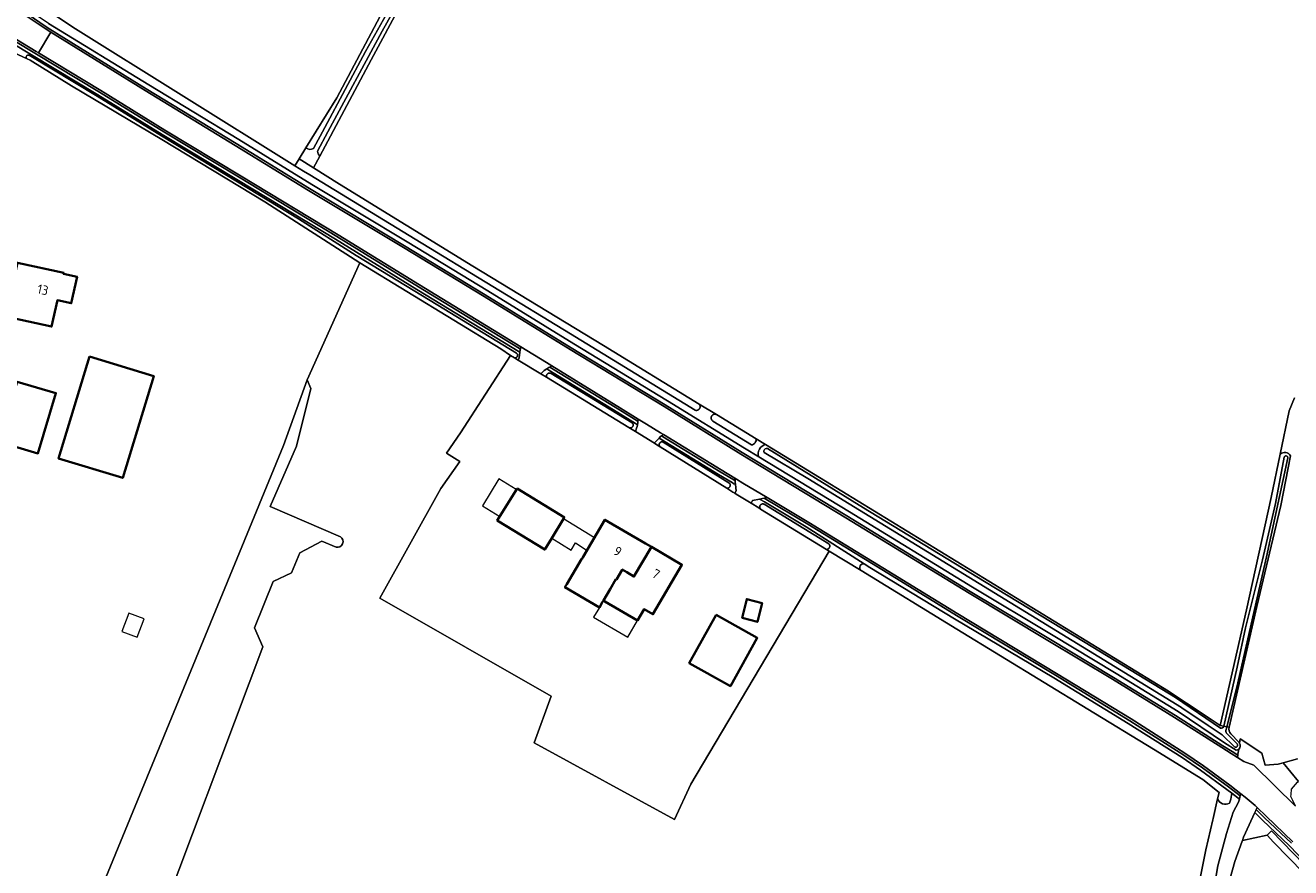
# Model space of a CAD drawing. Extents: x 199200 to 204075, y 460125 to 464703.
# Tile 147 of 174: x 202283 to 202524, y 463376 to 463537. Entities that reach past the tile are written whole.
import ezdxf
from ezdxf.enums import TextEntityAlignment as Align

# ---------------------------------------------------------------- set-up
doc = ezdxf.new("R2010")
doc.units = 0
for name, color, linetype, lineweight in [('B-WE-GR-GRAS-GV', 60, 'Continuous', 13), ('B-WE-OG-BEBOUWING-GV', 7, 'Continuous', 35), ('B-WE-OG-BEBOUWING-T18', 10, 'Continuous', 18), ('B-WE-OG-BEBOUWING_LUIFEL-GV', 7, 'Continuous', 18), ('B-WE-OG-BEBOUWING_OVERBOUWING-GV', 7, 'Continuous', 18), ('B-WE-OG-TERREIN_CULTUURSCHEIDING-GV', 7, 'Continuous', 18), ('B-WE-OG-TERREIN_ERF-GV', 7, 'Continuous', 18), ('B-WE-OG-WATER_GREPPEL-GV', 160, 'Continuous', 18), ('B-WE-OG-WATER_SLOOT-GV', 120, 'Continuous', 18), ('B-WE-OG-WEG-GV', 7, 'Continuous', 18), ('B-WE-VH-VERHARDING_ASFALT-GV', 252, 'Continuous', 18), ('B-WE-VH-VERHARDING_BEDRIJFSVLOERPLAAT-GV', 252, 'Continuous', 18), ('B-WE-VH-VERHARDING_BETONSTRAATSTEEN-GV', 252, 'Continuous', 18), ('B-WE-VH-VERHARDING_GRASBETONSTEEN-GV', 70, 'Continuous', 18)]:
    doc.layers.add(name, color=color, linetype=linetype, lineweight=lineweight)
doc.styles.add('NLCS-ISO-M1000-T18', font='NLCS-ISO.ttf', dxfattribs={"height": 1.8})

msp = doc.modelspace()

# ---------------------------------------------------------------- linework, layer by layer
at = {"layer": 'B-WE-GR-GRAS-GV', "flags": 128}
for points in [[(202361.121, 463552.955), (202349.005, 463530.292), (202339.214, 463511.958), (202338.01, 463509.703), (202342.955, 463506.565), (202368.369, 463490.96), (202393.286, 463475.801), (202411.504, 463464.665), (202414.802, 463462.649), (202422.362, 463458.028), (202424.182, 463456.916), (202435.592, 463449.942), (202500.985, 463409.907), (202504.438, 463407.616), (202509.106, 463404.519), (202510.873, 463403.346), (202515.899, 463425.387), (202520.545, 463446.858), (202522.279, 463455.088), (202524.023, 463463.369), (202525.008, 463465.827)], [(202507.09, 463374.542), (202508.14, 463379.661), (202509.433, 463385.376), (202509.484, 463385.6), (202510.354, 463389.388), (202510.627, 463390.579), (202507.546, 463393.064), (202498.132, 463398.838), (202485.588, 463406.487), (202460.662, 463421.758), (202442.384, 463432.925), (202436.325, 463436.627), (202409.938, 463392.186), (202406.794, 463385.442), (202380.041, 463400.035), (202383.296, 463408.977), (202350.633, 463427.624), (202362.254, 463448.538), (202365.91, 463453.671), (202363.36, 463455.289), (202365.998, 463459.19), (202375.562, 463473.946), (202373.67, 463475.197), (202346.8, 463491.562), (202336.744, 463469.289), (202337.449, 463467.643), (202334.71, 463456.656), (202329.728, 463445.098), (202343.105, 463439.331)], [(202343.105, 463439.331), (202329.728, 463445.098), (202334.71, 463456.656), (202337.449, 463467.643), (202336.744, 463469.289), (202332.254, 463456.724), (202295.571, 463367.591), (202296.198, 463367.214), (202296.41, 463366.453), (202303.352, 463363.145), (202306.878, 463361.413)], [(202342.279, 463437.365), (202339.541, 463438.49), (202335.403, 463436.267), (202333.765, 463432.461), (202330.29, 463430.821), (202326.744, 463421.99), (202328.299, 463418.343), (202306.878, 463361.413)], [(202306.878, 463361.413), (202328.299, 463418.343), (202326.744, 463421.99), (202330.29, 463430.821), (202333.765, 463432.461), (202335.403, 463436.267), (202339.541, 463438.49), (202342.279, 463437.365)], [(202529.643, 463372.274), (202520.999, 463381.122), (202519.828, 463382.472), (202515.101, 463381.433), (202515.054, 463381.304), (202513.657, 463377.422), (202512.769, 463374.216), (202511.413, 463366.788), (202509.263, 463355.047), (202506.378, 463338.075), (202502.329, 463314.496), (202498.437, 463290.856), (202497.398, 463284.471), (202499.024, 463283.69), (202499.635, 463286.029), (202500.754, 463287.078), (202502.353, 463287.273), (202504.127, 463287.078), (202527.992, 463281.258)]]:
    msp.add_lwpolyline(points, dxfattribs=at)
at = {"layer": 'B-WE-GR-GRAS-GV'}
for points in [[(202343.105, 463439.331, -0.8575134), (202342.279, 463437.365)], [(202342.279, 463437.365, 0.8575134), (202343.105, 463439.331)]]:
    msp.add_lwpolyline(points, format="xyb", dxfattribs=at)
at = {"layer": 'B-WE-OG-BEBOUWING-GV', "flags": 128}
for points in [[(202279.279, 463481.359), (202288.054, 463479.437), (202289.154, 463484.461), (202291.8, 463483.881), (202292.91, 463488.95), (202290.311, 463489.519), (202290.346, 463489.681), (202281.524, 463491.613)], [(202295.239, 463473.709), (202289.367, 463454.269), (202301.606, 463450.566), (202307.519, 463470)], [(202277.888, 463457.456), (202285.419, 463455.247), (202288.877, 463466.744), (202281.469, 463468.872)], [(202376.78, 463448.58), (202373.02, 463442.47), (202382.06, 463436.91), (202383.399, 463439.083), (202385.673, 463442.772), (202385.82, 463443.01)], [(202402.422, 463437.398), (202401.31, 463438.049), (202393.556, 463442.589), (202389.399, 463435.49), (202389.14, 463435.048), (202389.054, 463435.099), (202386.257, 463430.322), (202385.907, 463429.724), (202392.488, 463425.871), (202393.108, 463426.93), (202393.258, 463427.186), (202394.521, 463429.343), (202395.634, 463431.246), (202395.73, 463431.19), (202396.808, 463433.017), (202396.846, 463433.081), (202397.705, 463432.569), (202399.062, 463431.761)], [(202402.422, 463437.398), (202399.062, 463431.761), (202397.705, 463432.569), (202396.846, 463433.081), (202396.808, 463433.017), (202395.73, 463431.19), (202395.634, 463431.246), (202394.521, 463429.343), (202393.258, 463427.186), (202393.526, 463427.029), (202399.752, 463423.383), (202401.015, 463425.54), (202402.684, 463424.563), (202408.213, 463434.008)], [(202419.68, 463423.87), (202422.61, 463423.12), (202423.52, 463426.71), (202420.59, 463427.45)], [(202414.74, 463424.44), (202409.62, 463415.27), (202417.46, 463410.88), (202422.59, 463420.05)]]:
    msp.add_lwpolyline(points, close=True, dxfattribs=at)
at = {"layer": 'B-WE-OG-BEBOUWING_LUIFEL-GV', "flags": 128}
for points in [[(202370.181, 463445.273), (202373.49, 463443.234), (202376.634, 463448.344), (202373.33, 463450.381)], [(202399.752, 463423.383), (202393.526, 463427.029), (202393.258, 463427.186), (202393.108, 463426.93), (202392.488, 463425.871), (202391.388, 463423.993), (202397.882, 463420.19)]]:
    msp.add_lwpolyline(points, close=True, dxfattribs=at)
at = {"layer": 'B-WE-OG-BEBOUWING_OVERBOUWING-GV', "flags": 128}
for points in [[(202387.079, 463436.815), (202387.926, 463438.189), (202390.133, 463436.744), (202391.544, 463439.153), (202385.673, 463442.772), (202383.399, 463439.083)], [(202301.424, 463421.309), (202304.365, 463420.176), (202305.714, 463423.677), (202302.774, 463424.81)]]:
    msp.add_lwpolyline(points, close=True, dxfattribs=at)
at = {"layer": 'B-WE-OG-TERREIN_CULTUURSCHEIDING-GV', "flags": 128}
for points in [[(202411.087, 463463.459), (202411.033, 463463.452), (202410.98, 463463.449), (202410.926, 463463.451), (202410.872, 463463.456), (202410.819, 463463.465), (202410.767, 463463.479), (202410.72, 463463.494), (202386.998, 463478.069), (202357.38, 463496.111), (202337.301, 463508.375), (202336.073, 463509.048), (202334.429, 463510.077), (202292.121, 463536.554), (202286.517, 463540.295)], [(202287.439, 463537.215), (202306.557, 463525.546), (202323.729, 463515.09), (202337.683, 463506.509), (202355.813, 463495.595), (202371.197, 463486.246), (202387.594, 463476.154), (202405.498, 463465.275), (202420.161, 463456.217), (202422.878, 463454.57)], [(202376.89, 463474.05), (202376.897, 463474.007), (202376.899, 463473.963), (202376.898, 463473.92), (202376.893, 463473.876), (202376.884, 463473.834), (202376.871, 463473.792), (202376.854, 463473.752), (202376.833, 463473.714), (202376.81, 463473.677), (202376.782, 463473.643), (202376.752, 463473.612), (202376.719, 463473.583), (202376.684, 463473.558), (202376.647, 463473.536), (202376.607, 463473.517), (202376.566, 463473.502), (202376.524, 463473.491), (202376.481, 463473.484), (202376.438, 463473.481), (202376.394, 463473.482), (202376.351, 463473.486), (202376.308, 463473.495), (202376.294, 463473.499), (202377.026, 463473.052), (202377.16, 463473.459), (202377.246, 463474.01), (202377.326, 463474.525), (202357.677, 463486.528), (202342.146, 463496.078), (202323.656, 463507.261), (202309.125, 463516.048), (202296.884, 463523.616), (202280.219, 463533.651)], [(202279.831, 463532.159), (202283.367, 463530.492)], [(202283.765, 463531.165), (202296.728, 463523.36), (202308.969, 463515.792), (202323.5, 463507.005), (202335.107, 463499.985), (202346.13, 463492.991), (202360.23, 463484.396), (202376.671, 463474.361), (202376.707, 463474.337), (202376.741, 463474.31), (202376.772, 463474.279), (202376.8, 463474.246), (202376.825, 463474.21), (202376.847, 463474.173), (202376.865, 463474.133), (202376.879, 463474.092), (202376.89, 463474.05)], [(202421.516, 463456.861), (202414.102, 463461.416), (202414.08, 463461.433), (202414.038, 463461.466), (202413.999, 463461.503), (202413.964, 463461.542), (202413.931, 463461.584), (202413.901, 463461.629), (202413.875, 463461.675), (202413.852, 463461.724), (202413.833, 463461.773), (202413.818, 463461.825), (202413.807, 463461.877), (202413.799, 463461.929), (202413.796, 463461.983), (202413.797, 463462.036), (202413.801, 463462.089), (202413.81, 463462.142), (202413.822, 463462.194), (202413.839, 463462.245), (202413.859, 463462.294), (202413.882, 463462.342), (202413.91, 463462.388), (202413.94, 463462.431), (202413.974, 463462.473), (202414.011, 463462.511), (202414.05, 463462.547), (202414.092, 463462.58), (202414.137, 463462.609), (202414.184, 463462.635), (202414.232, 463462.658), (202414.282, 463462.677), (202414.333, 463462.692), (202414.385, 463462.703), (202414.438, 463462.71), (202414.491, 463462.713), (202414.545, 463462.712), (202414.598, 463462.708), (202414.65, 463462.699), (202414.702, 463462.686), (202414.753, 463462.67), (202414.802, 463462.649), (202411.504, 463464.665), (202411.539, 463464.624), (202411.571, 463464.581), (202411.6, 463464.535), (202411.625, 463464.487), (202411.646, 463464.438), (202411.664, 463464.387), (202411.678, 463464.335), (202411.688, 463464.282), (202411.694, 463464.229), (202411.696, 463464.175), (202411.694, 463464.121), (202411.688, 463464.068), (202411.678, 463464.015), (202411.664, 463463.963), (202411.647, 463463.912), (202411.626, 463463.862), (202411.601, 463463.815), (202411.572, 463463.769), (202411.54, 463463.726), (202411.506, 463463.684), (202411.468, 463463.646), (202411.427, 463463.611), (202411.384, 463463.578), (202411.339, 463463.549), (202411.291, 463463.524), (202411.242, 463463.502), (202411.192, 463463.484), (202411.14, 463463.469), (202411.087, 463463.459)], [(202424.182, 463456.916), (202422.362, 463458.028)], [(202443.002, 463434.182), (202431.917, 463441.216), (202423.946, 463445.99), (202423.033, 463446.537), (202421.699, 463446.246), (202421.415, 463445.737), (202422.877, 463444.844), (202423.213, 463444.639), (202423.2, 463444.654), (202423.17, 463444.692), (202423.143, 463444.732), (202423.12, 463444.774), (202423.1, 463444.819), (202423.084, 463444.864)], [(202423.084, 463444.864), (202423.072, 463444.911), (202423.064, 463444.958), (202423.06, 463445.006), (202423.06, 463445.055), (202423.063, 463445.103), (202423.071, 463445.15), (202423.083, 463445.197), (202423.098, 463445.243), (202423.118, 463445.287), (202423.141, 463445.33), (202423.167, 463445.37), (202423.196, 463445.408), (202423.229, 463445.444), (202423.264, 463445.477), (202423.302, 463445.506), (202423.343, 463445.533), (202423.385, 463445.556), (202423.429, 463445.575), (202423.475, 463445.591), (202423.522, 463445.603), (202423.569, 463445.611), (202423.617, 463445.615), (202423.666, 463445.615), (202423.714, 463445.611), (202423.761, 463445.603), (202423.808, 463445.591), (202423.854, 463445.576), (202423.898, 463445.556), (202436.223, 463438.027), (202436.254, 463437.993), (202436.286, 463437.953), (202436.314, 463437.912), (202436.339, 463437.868), (202436.361, 463437.822), (202436.379, 463437.775), (202436.393, 463437.726), (202436.403, 463437.677), (202436.409, 463437.627), (202436.411, 463437.576), (202436.409, 463437.526), (202436.403, 463437.475), (202436.393, 463437.426), (202436.38, 463437.377), (202436.362, 463437.33), (202436.341, 463437.284), (202436.316, 463437.24), (202436.288, 463437.198), (202436.257, 463437.158), (202436.223, 463437.121), (202436.185, 463437.087), (202436.146, 463437.056), (202436.103, 463437.028), (202436.059, 463437.004), (202436.013, 463436.983), (202435.966, 463436.966), (202435.917, 463436.952), (202435.867, 463436.943), (202435.817, 463436.937), (202436.325, 463436.627), (202442.384, 463432.925)], [(202527.267, 463377.115), (202524.011, 463380.473), (202518.905, 463385.323), (202517.447, 463386.742), (202517.093, 463385.96), (202515.322, 463382.048), (202515.101, 463381.433), (202519.828, 463382.472), (202520.647, 463383.256), (202537.269, 463366.124)]]:
    msp.add_lwpolyline(points, dxfattribs=at)
at = {"layer": 'B-WE-OG-TERREIN_CULTUURSCHEIDING-GV'}
for points in [[(202283.367, 463530.492, -0.9570071), (202283.765, 463531.165)], [(202422.362, 463458.028, -0.4154152), (202421.516, 463456.861)], [(202422.878, 463454.57, -0.4536441), (202424.182, 463456.916)], [(202442.384, 463432.925, -0.7506436), (202443.002, 463434.182)]]:
    msp.add_lwpolyline(points, format="xyb", dxfattribs=at)
at = {"layer": 'B-WE-OG-TERREIN_CULTUURSCHEIDING-GV', "flags": 128}
for points in [[(202398.81, 463460.996), (202398.837, 463460.958), (202398.86, 463460.917), (202398.881, 463460.875), (202398.897, 463460.831), (202398.91, 463460.786), (202398.918, 463460.74), (202398.923, 463460.694), (202398.924, 463460.647), (202398.921, 463460.6), (202398.914, 463460.554), (202398.902, 463460.508), (202398.888, 463460.464), (202398.869, 463460.421), (202398.847, 463460.38), (202398.821, 463460.341), (202398.792, 463460.304), (202398.76, 463460.27), (202398.725, 463460.239), (202398.688, 463460.21), (202398.648, 463460.185), (202398.607, 463460.164), (202398.563, 463460.146), (202398.519, 463460.132), (202398.473, 463460.122), (202398.427, 463460.115), (202398.38, 463460.113), (202398.333, 463460.115), (202398.287, 463460.12), (202398.241, 463460.13), (202398.196, 463460.143), (202398.153, 463460.161), (202398.117, 463460.178), (202399.369, 463459.414), (202399.59, 463460.089), (202399.68, 463460.364), (202399.735, 463460.715), (202399.378, 463460.934), (202395.976, 463463.02), (202382.877, 463471.099), (202382.437, 463471.371), (202381.966, 463471.088), (202381.342, 463470.417), (202382.402, 463469.77), (202382.39, 463469.819), (202382.382, 463469.868), (202382.378, 463469.918), (202382.378, 463469.968), (202382.382, 463470.018), (202382.389, 463470.067), (202382.401, 463470.116), (202382.417, 463470.163), (202382.436, 463470.209), (202382.459, 463470.253), (202382.486, 463470.296), (202382.516, 463470.336), (202382.549, 463470.373), (202382.584, 463470.408), (202382.623, 463470.44), (202382.664, 463470.469), (202382.707, 463470.494), (202382.752, 463470.516), (202382.798, 463470.534), (202382.846, 463470.549), (202382.895, 463470.559), (202382.945, 463470.566), (202382.995, 463470.568), (202383.045, 463470.567), (202383.094, 463470.561), (202383.143, 463470.552), (202383.192, 463470.539), (202383.239, 463470.522), (202383.284, 463470.501), (202383.305, 463470.489), (202398.746, 463461.065), (202398.78, 463461.032)], [(202404.55, 463457.426), (202404.594, 463457.412), (202404.637, 463457.395), (202417.337, 463449.501), (202417.362, 463449.459), (202417.383, 463449.415), (202417.401, 463449.37), (202417.414, 463449.323), (202417.424, 463449.276), (202417.43, 463449.227), (202417.432, 463449.179), (202417.43, 463449.13), (202417.424, 463449.082), (202417.414, 463449.034), (202417.4, 463448.988), (202417.383, 463448.942), (202417.361, 463448.899), (202417.337, 463448.857), (202417.309, 463448.817), (202417.277, 463448.78), (202417.243, 463448.746), (202417.206, 463448.714), (202417.166, 463448.686), (202417.125, 463448.661), (202417.081, 463448.639), (202417.036, 463448.621), (202416.99, 463448.607), (202416.942, 463448.597), (202416.894, 463448.591), (202416.845, 463448.588), (202416.799, 463448.59), (202417.959, 463447.869), (202418.32, 463447.644), (202418.554, 463448.095), (202418.426, 463449.295), (202418.136, 463449.469), (202417.78, 463449.682), (202415.202, 463451.227), (202404.197, 463457.977), (202403.866, 463458.18), (202403.073, 463457.327), (202402.979, 463457.181), (202403.444, 463456.892), (202404.094, 463456.488), (202404.075, 463456.504), (202404.041, 463456.535), (202404.01, 463456.569), (202403.982, 463456.606), (202403.957, 463456.645), (202403.936, 463456.686), (202403.918, 463456.728), (202403.905, 463456.772), (202403.895, 463456.818), (202403.889, 463456.863), (202403.887, 463456.909), (202403.888, 463456.955), (202403.894, 463457.001), (202403.904, 463457.046), (202403.918, 463457.09), (202403.936, 463457.133), (202403.957, 463457.174), (202403.981, 463457.213), (202404.009, 463457.25), (202404.04, 463457.284), (202404.074, 463457.315), (202404.11, 463457.344), (202404.149, 463457.369), (202404.19, 463457.39), (202404.232, 463457.408), (202404.276, 463457.423), (202404.321, 463457.433), (202404.367, 463457.44), (202404.413, 463457.442), (202404.459, 463457.441), (202404.505, 463457.435)]]:
    msp.add_lwpolyline(points, close=True, dxfattribs=at)
at = {"layer": 'B-WE-OG-TERREIN_ERF-GV', "flags": 128}
for points in [[(202286.517, 463540.295), (202292.121, 463536.554), (202334.429, 463510.077), (202335.247, 463511.405), (202336.543, 463513.509), (202342.442, 463523.084), (202358.305, 463553.047)], [(202295.571, 463367.591), (202332.254, 463456.724), (202336.744, 463469.289), (202346.8, 463491.562), (202328.668, 463503.212), (202309.075, 463515.113), (202291.814, 463525.351), (202283.969, 463530.208), (202283.367, 463530.492), (202279.831, 463532.159)], [(202525.008, 463465.827), (202524.023, 463463.369), (202522.279, 463455.088)], [(202524.255, 463454.784), (202522.421, 463445.333), (202517.817, 463426.053), (202512.546, 463403.033)], [(202512.891, 463401.751), (202514.424, 463400.157)], [(202514.55, 463399.994), (202514.677, 463400.832), (202518.807, 463398.11), (202519.433, 463395.789), (202521.89, 463395.996), (202522.838, 463396.26), (202525.576, 463397.021)]]:
    msp.add_lwpolyline(points, dxfattribs=at)
for points in [[(202279.279, 463481.359), (202281.524, 463491.613), (202290.346, 463489.681), (202290.311, 463489.519), (202292.91, 463488.95), (202291.8, 463483.881), (202289.154, 463484.461), (202288.054, 463479.437)], [(202301.606, 463450.566), (202289.367, 463454.269), (202295.239, 463473.709), (202307.519, 463470)], [(202418.32, 463447.644), (202417.959, 463447.869), (202416.799, 463448.59), (202404.094, 463456.488), (202403.444, 463456.892), (202402.979, 463457.181), (202399.369, 463459.414), (202398.117, 463460.178), (202382.402, 463469.77), (202381.342, 463470.417), (202377.026, 463473.052), (202376.294, 463473.499), (202375.562, 463473.946), (202365.998, 463459.19), (202363.36, 463455.289), (202365.91, 463453.671), (202362.254, 463448.538), (202350.633, 463427.624), (202383.296, 463408.977), (202380.041, 463400.035), (202406.794, 463385.442), (202409.938, 463392.186), (202436.325, 463436.627), (202435.817, 463436.937), (202423.213, 463444.639), (202422.877, 463444.844), (202421.415, 463445.737), (202418.556, 463447.498)], [(202288.877, 463466.744), (202285.419, 463455.247), (202277.888, 463457.456), (202281.469, 463468.872)], [(202376.78, 463448.58), (202385.82, 463443.01), (202385.673, 463442.772), (202383.399, 463439.083), (202382.06, 463436.91), (202373.02, 463442.47)], [(202402.422, 463437.398), (202408.213, 463434.008), (202402.684, 463424.563), (202401.015, 463425.54), (202399.752, 463423.383), (202393.526, 463427.029), (202393.258, 463427.186), (202393.108, 463426.93), (202392.488, 463425.871), (202385.907, 463429.724), (202386.257, 463430.322), (202389.054, 463435.099), (202389.14, 463435.048), (202389.399, 463435.49), (202393.556, 463442.589), (202401.31, 463438.049)], [(202419.68, 463423.87), (202420.59, 463427.45), (202423.52, 463426.71), (202422.61, 463423.12)], [(202414.74, 463424.44), (202422.59, 463420.05), (202417.46, 463410.88), (202409.62, 463415.27)]]:
    msp.add_lwpolyline(points, close=True, dxfattribs=at)
at = {"layer": 'B-WE-OG-TERREIN_ERF-GV'}
for points in [[(202522.279, 463455.088, -0.4920906), (202524.255, 463454.784)], [(202512.546, 463403.033, 0.2788489), (202512.891, 463401.751)], [(202514.424, 463400.157, -0.0557288), (202514.55, 463399.994)]]:
    msp.add_lwpolyline(points, format="xyb", dxfattribs=at)
at = {"layer": 'B-WE-OG-WATER_GREPPEL-GV', "flags": 128}
for points in [[(202359.322, 463552.855), (202357.02, 463548.2), (202347.899, 463531.881), (202340.138, 463517.401), (202337.966, 463513.399)], [(202338.723, 463512.875), (202340.732, 463516.582), (202351.096, 463535.777), (202360.541, 463552.737)], [(202373.67, 463475.197), (202375.562, 463473.946), (202376.294, 463473.499), (202376.308, 463473.495), (202376.351, 463473.486), (202376.394, 463473.482), (202376.438, 463473.481), (202376.481, 463473.484), (202376.524, 463473.491), (202376.566, 463473.502), (202376.607, 463473.517), (202376.647, 463473.536), (202376.684, 463473.558), (202376.719, 463473.583), (202376.752, 463473.612), (202376.782, 463473.643), (202376.81, 463473.677), (202376.833, 463473.714), (202376.854, 463473.752), (202376.871, 463473.792), (202376.884, 463473.834), (202376.893, 463473.876), (202376.898, 463473.92), (202376.899, 463473.963), (202376.897, 463474.007), (202376.89, 463474.05), (202376.879, 463474.092), (202376.865, 463474.133), (202376.847, 463474.173), (202376.825, 463474.21), (202376.8, 463474.246), (202376.772, 463474.279), (202376.741, 463474.31), (202376.707, 463474.337), (202376.671, 463474.361), (202360.23, 463484.396), (202346.13, 463492.991), (202335.107, 463499.985), (202323.5, 463507.005), (202308.969, 463515.792), (202296.728, 463523.36), (202283.765, 463531.165)], [(202283.367, 463530.492), (202283.969, 463530.208), (202291.814, 463525.351), (202309.075, 463515.113), (202328.668, 463503.212), (202346.8, 463491.562), (202373.67, 463475.197)], [(202336.543, 463513.509), (202335.247, 463511.405), (202338.01, 463509.703), (202339.214, 463511.958)], [(202422.362, 463458.028), (202414.802, 463462.649), (202414.753, 463462.67), (202414.702, 463462.686), (202414.65, 463462.699), (202414.598, 463462.708), (202414.545, 463462.712), (202414.491, 463462.713), (202414.438, 463462.71), (202414.385, 463462.703), (202414.333, 463462.692), (202414.282, 463462.677), (202414.232, 463462.658), (202414.184, 463462.635), (202414.137, 463462.609), (202414.092, 463462.58), (202414.05, 463462.547), (202414.011, 463462.511), (202413.974, 463462.473), (202413.94, 463462.431), (202413.91, 463462.388), (202413.882, 463462.342), (202413.859, 463462.294), (202413.839, 463462.245), (202413.822, 463462.194), (202413.81, 463462.142), (202413.801, 463462.089), (202413.797, 463462.036), (202413.796, 463461.983), (202413.799, 463461.929), (202413.807, 463461.877), (202413.818, 463461.825), (202413.833, 463461.773), (202413.852, 463461.724), (202413.875, 463461.675), (202413.901, 463461.629), (202413.931, 463461.584), (202413.964, 463461.542), (202413.999, 463461.503), (202414.038, 463461.466), (202414.08, 463461.433), (202414.102, 463461.416), (202421.516, 463456.861)], [(202510.923, 463402.87), (202502.339, 463408.671), (202485.127, 463419.167), (202465.899, 463430.844), (202442.827, 463444.876), (202424.565, 463456.178)], [(202423.903, 463455.405), (202432.222, 463450.454), (202503.47, 463406.778), (202503.516, 463406.753), (202503.563, 463406.732), (202508.554, 463403.354)], [(202523.061, 463454.541), (202521.389, 463445.709), (202518.916, 463434.961), (202515.69, 463421.969), (202514.069, 463414.488), (202511.572, 463403.215), (202512.134, 463403.11), (202514.003, 463410.654)], [(202514.003, 463410.654), (202519.672, 463435.543), (202523.731, 463454.406)], [(202442.384, 463432.925), (202460.662, 463421.758), (202485.588, 463406.487), (202498.132, 463398.838), (202507.546, 463393.064), (202510.627, 463390.579), (202510.354, 463389.388)], [(202513.062, 463390.426), (202512.094, 463391.175), (202507.102, 463394.824), (202503.571, 463397.224), (202493.336, 463403.751), (202479.137, 463412.431), (202460.203, 463423.674), (202444.054, 463433.515), (202443.002, 463434.182)], [(202508.554, 463403.354), (202511.207, 463401.567), (202513.558, 463399.269)], [(202512.006, 463402.593), (202512.134, 463403.11), (202511.572, 463403.215)], [(202514.114, 463399.84), (202512.063, 463401.864)], [(202512.651, 463388.538), (202512.867, 463389.276), (202513.062, 463390.426)]]:
    msp.add_lwpolyline(points, dxfattribs=at)
at = {"layer": 'B-WE-OG-WATER_GREPPEL-GV'}
for points in [[(202283.765, 463531.165, 0.9570071), (202283.367, 463530.492)], [(202337.966, 463513.399, -0.3413943), (202336.543, 463513.509)], [(202339.214, 463511.958, -0.1829589), (202338.723, 463512.875)], [(202421.516, 463456.861, 0.4154152), (202422.362, 463458.028)], [(202424.565, 463456.178, 0.6096139), (202423.903, 463455.405)], [(202523.731, 463454.406, 0.9340282), (202523.061, 463454.541)], [(202443.002, 463434.182, 0.7506436), (202442.384, 463432.925)], [(202511.572, 463403.215, -0.4009146), (202510.923, 463402.87)], [(202512.063, 463401.864, -0.2645254), (202512.006, 463402.593)], [(202513.558, 463399.269, 0.7871169), (202514.114, 463399.84)], [(202510.354, 463389.388, 0.4559343), (202512.651, 463388.538)]]:
    msp.add_lwpolyline(points, format="xyb", dxfattribs=at)
at = {"layer": 'B-WE-OG-WATER_GREPPEL-GV', "flags": 128}
for points in [[(202411.504, 463464.665), (202393.286, 463475.801), (202368.369, 463490.96), (202342.955, 463506.565), (202338.01, 463509.703), (202335.247, 463511.405), (202334.429, 463510.077), (202336.073, 463509.048), (202337.301, 463508.375), (202357.38, 463496.111), (202386.998, 463478.069), (202410.72, 463463.494), (202410.767, 463463.479), (202410.819, 463463.465), (202410.872, 463463.456), (202410.926, 463463.451), (202410.98, 463463.449), (202411.033, 463463.452), (202411.087, 463463.459), (202411.14, 463463.469), (202411.192, 463463.484), (202411.242, 463463.502), (202411.291, 463463.524), (202411.339, 463463.549), (202411.384, 463463.578), (202411.427, 463463.611), (202411.468, 463463.646), (202411.506, 463463.684), (202411.54, 463463.726), (202411.572, 463463.769), (202411.601, 463463.815), (202411.626, 463463.862), (202411.647, 463463.912), (202411.664, 463463.963), (202411.678, 463464.015), (202411.688, 463464.068), (202411.694, 463464.121), (202411.696, 463464.175), (202411.694, 463464.229), (202411.688, 463464.282), (202411.678, 463464.335), (202411.664, 463464.387), (202411.646, 463464.438), (202411.625, 463464.487), (202411.6, 463464.535), (202411.571, 463464.581), (202411.539, 463464.624)], [(202398.117, 463460.178), (202398.153, 463460.161), (202398.196, 463460.143), (202398.241, 463460.13), (202398.287, 463460.12), (202398.333, 463460.115), (202398.38, 463460.113), (202398.427, 463460.115), (202398.473, 463460.122), (202398.519, 463460.132), (202398.563, 463460.146), (202398.607, 463460.164), (202398.648, 463460.185), (202398.688, 463460.21), (202398.725, 463460.239), (202398.76, 463460.27), (202398.792, 463460.304), (202398.821, 463460.341), (202398.847, 463460.38), (202398.869, 463460.421), (202398.888, 463460.464), (202398.902, 463460.508), (202398.914, 463460.554), (202398.921, 463460.6), (202398.924, 463460.647), (202398.923, 463460.694), (202398.918, 463460.74), (202398.91, 463460.786), (202398.897, 463460.831), (202398.881, 463460.875), (202398.86, 463460.917), (202398.837, 463460.958), (202398.81, 463460.996), (202398.78, 463461.032), (202398.746, 463461.065), (202383.305, 463470.489), (202383.284, 463470.501), (202383.239, 463470.522), (202383.192, 463470.539), (202383.143, 463470.552), (202383.094, 463470.561), (202383.045, 463470.567), (202382.995, 463470.568), (202382.945, 463470.566), (202382.895, 463470.559), (202382.846, 463470.549), (202382.798, 463470.534), (202382.752, 463470.516), (202382.707, 463470.494), (202382.664, 463470.469), (202382.623, 463470.44), (202382.584, 463470.408), (202382.549, 463470.373), (202382.516, 463470.336), (202382.486, 463470.296), (202382.459, 463470.253), (202382.436, 463470.209), (202382.417, 463470.163), (202382.401, 463470.116), (202382.389, 463470.067), (202382.382, 463470.018), (202382.378, 463469.968), (202382.378, 463469.918), (202382.382, 463469.868), (202382.39, 463469.819), (202382.402, 463469.77)], [(202416.799, 463448.59), (202416.845, 463448.588), (202416.894, 463448.591), (202416.942, 463448.597), (202416.99, 463448.607), (202417.036, 463448.621), (202417.081, 463448.639), (202417.125, 463448.661), (202417.166, 463448.686), (202417.206, 463448.714), (202417.243, 463448.746), (202417.277, 463448.78), (202417.309, 463448.817), (202417.337, 463448.857), (202417.361, 463448.899), (202417.383, 463448.942), (202417.4, 463448.988), (202417.414, 463449.034), (202417.424, 463449.082), (202417.43, 463449.13), (202417.432, 463449.179), (202417.43, 463449.227), (202417.424, 463449.276), (202417.414, 463449.323), (202417.401, 463449.37), (202417.383, 463449.415), (202417.362, 463449.459), (202417.337, 463449.501), (202404.637, 463457.395), (202404.594, 463457.412), (202404.55, 463457.426), (202404.505, 463457.435), (202404.459, 463457.441), (202404.413, 463457.442), (202404.367, 463457.44), (202404.321, 463457.433), (202404.276, 463457.423), (202404.232, 463457.408), (202404.19, 463457.39), (202404.149, 463457.369), (202404.11, 463457.344), (202404.074, 463457.315), (202404.04, 463457.284), (202404.009, 463457.25), (202403.981, 463457.213), (202403.957, 463457.174), (202403.936, 463457.133), (202403.918, 463457.09), (202403.904, 463457.046), (202403.894, 463457.001), (202403.888, 463456.955), (202403.887, 463456.909), (202403.889, 463456.863), (202403.895, 463456.818), (202403.905, 463456.772), (202403.918, 463456.728), (202403.936, 463456.686), (202403.957, 463456.645), (202403.982, 463456.606), (202404.01, 463456.569), (202404.041, 463456.535), (202404.075, 463456.504), (202404.094, 463456.488)], [(202423.213, 463444.639), (202435.817, 463436.937), (202435.867, 463436.943), (202435.917, 463436.952), (202435.966, 463436.966), (202436.013, 463436.983), (202436.059, 463437.004), (202436.103, 463437.028), (202436.146, 463437.056), (202436.185, 463437.087), (202436.223, 463437.121), (202436.257, 463437.158), (202436.288, 463437.198), (202436.316, 463437.24), (202436.341, 463437.284), (202436.362, 463437.33), (202436.38, 463437.377), (202436.393, 463437.426), (202436.403, 463437.475), (202436.409, 463437.526), (202436.411, 463437.576), (202436.409, 463437.627), (202436.403, 463437.677), (202436.393, 463437.726), (202436.379, 463437.775), (202436.361, 463437.822), (202436.339, 463437.868), (202436.314, 463437.912), (202436.286, 463437.953), (202436.254, 463437.993), (202436.223, 463438.027), (202423.898, 463445.556), (202423.854, 463445.576), (202423.808, 463445.591), (202423.761, 463445.603), (202423.714, 463445.611), (202423.666, 463445.615), (202423.617, 463445.615), (202423.569, 463445.611), (202423.522, 463445.603), (202423.475, 463445.591), (202423.429, 463445.575), (202423.385, 463445.556), (202423.343, 463445.533), (202423.302, 463445.506), (202423.264, 463445.477), (202423.229, 463445.444), (202423.196, 463445.408), (202423.167, 463445.37), (202423.141, 463445.33), (202423.118, 463445.287), (202423.098, 463445.243), (202423.083, 463445.197), (202423.071, 463445.15), (202423.063, 463445.103), (202423.06, 463445.055), (202423.06, 463445.006), (202423.064, 463444.958), (202423.072, 463444.911), (202423.084, 463444.864), (202423.1, 463444.819), (202423.12, 463444.774), (202423.143, 463444.732), (202423.17, 463444.692), (202423.2, 463444.654)], [(202537.269, 463366.124), (202520.647, 463383.256), (202519.828, 463382.472), (202520.999, 463381.122), (202529.643, 463372.274), (202549.486, 463350.313), (202557.953, 463341.847), (202567.743, 463335.232), (202577.4, 463330.073), (202587.192, 463324.909), (202611.433, 463315.432), (202611.987, 463316.625), (202597.445, 463322.352), (202587.848, 463326.585), (202579.926, 463330.559), (202573.045, 463334.082), (202567.959, 463336.877), (202563.064, 463340.167), (202558.875, 463343.505), (202554.282, 463347.895), (202547.018, 463355.713)]]:
    msp.add_lwpolyline(points, close=True, dxfattribs=at)
at = {"layer": 'B-WE-OG-WATER_SLOOT-GV', "flags": 128}
for points in [[(202339.214, 463511.958), (202349.005, 463530.292), (202361.121, 463552.955), (202361.993, 463554.155), (202358.065, 463556.45), (202353.061, 463559.422), (202351.971, 463560.116), (202344.838, 463564.624), (202344.701, 463564.714)], [(202343.302, 463561.763), (202358.305, 463553.047), (202342.442, 463523.084), (202336.543, 463513.509)], [(202337.966, 463513.399), (202340.138, 463517.401), (202347.899, 463531.881), (202357.02, 463548.2), (202359.322, 463552.855)], [(202360.541, 463552.737), (202351.096, 463535.777), (202340.732, 463516.582), (202338.723, 463512.875)], [(202511.572, 463403.215), (202510.873, 463403.346), (202509.106, 463404.519), (202504.438, 463407.616), (202500.985, 463409.907), (202435.592, 463449.942), (202424.182, 463456.916)], [(202424.565, 463456.178), (202442.827, 463444.876), (202465.899, 463430.844), (202485.127, 463419.167)], [(202422.878, 463454.57), (202440.157, 463444.1), (202463.633, 463429.711), (202478.665, 463420.697), (202490.988, 463413.285), (202502.826, 463406.005), (202511.7, 463400.066), (202513.927, 463398.624)], [(202513.558, 463399.269), (202511.207, 463401.567), (202508.554, 463403.354), (202503.563, 463406.732), (202503.516, 463406.753), (202503.47, 463406.778), (202432.222, 463450.454), (202423.903, 463455.405)], [(202522.279, 463455.088), (202520.545, 463446.858), (202515.899, 463425.387), (202510.873, 463403.346), (202511.572, 463403.215), (202514.069, 463414.488), (202515.69, 463421.969), (202518.916, 463434.961), (202521.389, 463445.709), (202523.061, 463454.541)], [(202512.134, 463403.11), (202512.546, 463403.033), (202517.817, 463426.053), (202522.421, 463445.333), (202524.255, 463454.784)], [(202523.731, 463454.406), (202519.672, 463435.543), (202514.003, 463410.654), (202512.134, 463403.11)], [(202485.127, 463419.167), (202502.339, 463408.671), (202510.923, 463402.87)], [(202512.546, 463403.033), (202512.134, 463403.11), (202512.006, 463402.593)], [(202512.063, 463401.864), (202514.114, 463399.84)], [(202514.424, 463400.157), (202512.891, 463401.751)]]:
    msp.add_lwpolyline(points, dxfattribs=at)
at = {"layer": 'B-WE-OG-WATER_SLOOT-GV'}
for points in [[(202336.543, 463513.509, 0.3413943), (202337.966, 463513.399)], [(202338.723, 463512.875, 0.1829589), (202339.214, 463511.958)], [(202424.182, 463456.916, 0.4536441), (202422.878, 463454.57)], [(202423.903, 463455.405, -0.6096139), (202424.565, 463456.178)], [(202524.255, 463454.784, 0.4920906), (202522.279, 463455.088)], [(202523.061, 463454.541, -0.9340282), (202523.731, 463454.406)], [(202510.923, 463402.87, 0.4009146), (202511.572, 463403.215)], [(202512.006, 463402.593, 0.2645254), (202512.063, 463401.864)], [(202512.891, 463401.751, -0.2788489), (202512.546, 463403.033)], [(202514.114, 463399.84, -0.7871169), (202513.558, 463399.269)], [(202513.927, 463398.624, 0.1388485), (202514.375, 463398.839)], [(202514.375, 463398.839, 0.3629654), (202514.55, 463399.994)], [(202514.55, 463399.994, 0.0557288), (202514.424, 463400.157)]]:
    msp.add_lwpolyline(points, format="xyb", dxfattribs=at)
at = {"layer": 'B-WE-OG-WEG-GV', "flags": 128}
for points in [[(202283.955, 463539.59), (202283.583, 463538.941), (202283.6, 463538.924), (202287.031, 463536.585), (202287.737, 463536.149), (202306.086, 463524.779), (202323.259, 463514.322), (202337.215, 463505.74), (202355.347, 463494.825), (202370.728, 463485.478), (202387.125, 463475.386), (202405.028, 463464.508), (202419.691, 463455.449), (202439.688, 463443.332), (202463.166, 463428.941), (202478.202, 463419.926), (202490.52, 463412.516), (202502.349, 463405.242), (202511.372, 463399.502), (202513.132, 463398.382), (202514.202, 463397.698), (202514.234, 463397.911), (202514.375, 463398.839)], [(202513.927, 463398.624), (202511.7, 463400.066), (202502.826, 463406.005), (202490.988, 463413.285), (202478.665, 463420.697), (202463.633, 463429.711), (202440.157, 463444.1), (202422.878, 463454.57), (202420.161, 463456.217), (202405.498, 463465.275), (202387.594, 463476.154), (202371.197, 463486.246), (202355.813, 463495.595), (202337.683, 463506.509), (202323.729, 463515.09), (202306.557, 463525.546), (202287.439, 463537.215), (202283.955, 463539.59)], [(202466.553, 463136.223), (202474.493, 463179.581), (202475.856, 463187.025), (202485.57, 463236.062), (202491.469, 463268.775), (202492.643, 463273.812), (202498.724, 463308.375), (202501.955, 463327.735), (202505.893, 463350.538), (202508.662, 463366.477), (202510.421, 463376.566), (202512.023, 463382.756), (202513.309, 463386.83), (202514.346, 463388.711), (202514.512, 463389.307), (202513.062, 463390.426), (202512.867, 463389.276), (202512.651, 463388.538)], [(202510.354, 463389.388), (202509.484, 463385.6), (202509.433, 463385.376), (202508.14, 463379.661), (202507.09, 463374.542)], [(202524.434, 463380.9), (202519.321, 463385.756), (202517.71, 463387.323), (202517.622, 463387.13), (202517.447, 463386.742), (202518.905, 463385.323), (202524.011, 463380.473), (202527.267, 463377.115)]]:
    msp.add_lwpolyline(points, dxfattribs=at)
for points in [[(202309.125, 463516.048), (202323.656, 463507.261), (202342.146, 463496.078), (202357.677, 463486.528), (202377.326, 463474.525), (202377.392, 463474.953), (202377.396, 463474.978), (202377.426, 463475.168), (202377.284, 463475.253), (202357.991, 463487.04), (202342.459, 463496.59), (202323.966, 463507.775), (202309.438, 463516.56), (202297.197, 463524.129), (202280.868, 463533.96), (202280.721, 463533.89), (202280.219, 463533.651), (202296.884, 463523.616)], [(202382.437, 463471.371), (202382.877, 463471.099), (202395.976, 463463.02), (202399.378, 463460.934), (202399.735, 463460.715), (202399.801, 463461.143), (202399.834, 463461.358), (202399.692, 463461.445), (202396.29, 463463.531), (202383.016, 463471.718), (202382.823, 463471.603)], [(202404.334, 463458.597), (202404.152, 463458.488), (202404.144, 463458.479), (202403.866, 463458.18), (202404.197, 463457.977), (202415.202, 463451.227), (202417.78, 463449.682), (202418.136, 463449.469), (202418.426, 463449.295), (202418.373, 463449.793), (202418.347, 463450.042), (202418.089, 463450.197), (202415.513, 463451.74), (202404.511, 463458.488)], [(202513.062, 463390.426), (202514.512, 463389.307), (202514.627, 463389.723), (202514.685, 463389.931), (202512.455, 463391.654), (202507.447, 463395.314), (202503.901, 463397.725), (202493.654, 463404.26), (202479.448, 463412.944), (202460.603, 463424.331), (202448.283, 463431.877), (202432.228, 463441.729), (202423.889, 463446.724), (202423.603, 463446.661), (202423.033, 463446.537), (202423.946, 463445.99), (202431.917, 463441.216), (202443.002, 463434.182), (202444.054, 463433.515), (202460.203, 463423.674), (202479.137, 463412.431), (202493.336, 463403.751), (202503.571, 463397.224), (202507.102, 463394.824), (202512.094, 463391.175)]]:
    msp.add_lwpolyline(points, close=True, dxfattribs=at)
at = {"layer": 'B-WE-OG-WEG-GV'}
for points in [[(202514.375, 463398.839, -0.1388485), (202513.927, 463398.624)], [(202512.651, 463388.538, -0.4559343), (202510.354, 463389.388)]]:
    msp.add_lwpolyline(points, format="xyb", dxfattribs=at)
at = {"layer": 'B-WE-VH-VERHARDING_ASFALT-GV', "flags": 128}
msp.add_lwpolyline([(202285.545, 463531.611), (202287.875, 463535.593), (202286.82, 463536.247), (202283.377, 463538.582), (202272.656, 463544.733), (202270.587, 463540.885), (202273.477, 463539.091), (202273.588, 463539.023), (202273.649, 463538.985), (202277.359, 463536.683), (202280.544, 463534.706), (202281.364, 463534.197), (202285.119, 463531.867)], close=True, dxfattribs=at)
msp.add_lwpolyline([(202525.205, 463387.964), (202517.285, 463395.795), (202515.355, 463396.486), (202514.136, 463397.265), (202512.917, 463398.045), (202511.157, 463399.165), (202502.137, 463404.903), (202490.312, 463412.174), (202477.996, 463419.583), (202462.959, 463428.599), (202439.48, 463442.99), (202419.482, 463455.108), (202404.819, 463464.167), (202386.916, 463475.045), (202370.519, 463485.137), (202355.14, 463494.483), (202337.007, 463505.398), (202323.05, 463513.981), (202305.877, 463524.438), (202287.875, 463535.593), (202285.545, 463531.611), (202297.405, 463524.47), (202309.647, 463516.901), (202324.173, 463508.117), (202342.667, 463496.932), (202358.2, 463487.381), (202377.492, 463475.595), (202377.54, 463475.566), (202382.422, 463472.555), (202383.402, 463471.95), (202396.5, 463463.872), (202399.901, 463461.786), (202401.448, 463460.837), (202404.162, 463459.172), (202404.72, 463458.829), (202415.72, 463452.082), (202418.294, 463450.54), (202418.65, 463450.327), (202419.863, 463449.6), (202424.46, 463446.848), (202432.435, 463442.071), (202448.492, 463432.218), (202460.811, 463424.673), (202479.656, 463413.286), (202493.866, 463404.599), (202504.121, 463398.059), (202507.678, 463395.641), (202512.695, 463391.974), (202514.797, 463390.35), (202514.801, 463390.346), (202515.64, 463389.698), (202517.495, 463388.091), (202517.885, 463387.711), (202519.598, 463386.044), (202524.715, 463381.184)], dxfattribs=at)
at = {"layer": 'B-WE-VH-VERHARDING_BEDRIJFSVLOERPLAAT-GV', "flags": 128}
msp.add_lwpolyline([(202512.769, 463374.216), (202513.657, 463377.422), (202515.054, 463381.304), (202515.101, 463381.433), (202515.322, 463382.048), (202517.093, 463385.96), (202517.447, 463386.742), (202517.622, 463387.13), (202517.71, 463387.323), (202517.885, 463387.711), (202517.495, 463388.091), (202515.64, 463389.698), (202514.801, 463390.346), (202514.685, 463389.931), (202514.627, 463389.723), (202514.512, 463389.307), (202514.346, 463388.711), (202513.309, 463386.83), (202512.023, 463382.756), (202510.421, 463376.566), (202508.662, 463366.477)], dxfattribs=at)
at = {"layer": 'B-WE-VH-VERHARDING_BETONSTRAATSTEEN-GV', "flags": 128}
for points in [[(202381.342, 463470.417), (202381.966, 463471.088), (202382.437, 463471.371), (202382.823, 463471.603), (202383.016, 463471.718), (202383.402, 463471.95), (202382.422, 463472.555), (202377.54, 463475.566), (202377.492, 463475.595), (202377.426, 463475.168), (202377.396, 463474.978), (202377.392, 463474.953), (202377.326, 463474.525), (202377.246, 463474.01), (202377.16, 463473.459), (202377.026, 463473.052)], [(202403.073, 463457.327), (202403.866, 463458.18), (202404.144, 463458.479), (202404.152, 463458.488), (202404.334, 463458.597), (202404.72, 463458.829), (202404.162, 463459.172), (202401.448, 463460.837), (202399.901, 463461.786), (202399.834, 463461.358), (202399.801, 463461.143), (202399.735, 463460.715), (202399.68, 463460.364), (202399.59, 463460.089), (202399.369, 463459.414), (202402.979, 463457.181)], [(202418.426, 463449.295), (202418.554, 463448.095), (202418.32, 463447.644), (202418.556, 463447.498), (202421.415, 463445.737), (202421.699, 463446.246), (202423.033, 463446.537), (202423.603, 463446.661), (202423.889, 463446.724), (202424.46, 463446.848), (202419.863, 463449.6), (202418.65, 463450.327), (202418.294, 463450.54), (202418.347, 463450.042), (202418.373, 463449.793)]]:
    msp.add_lwpolyline(points, close=True, dxfattribs=at)
for points in [[(202524.7, 463389.026), (202524.447, 463389.557), (202524.332, 463389.8), (202524.361, 463390.205), (202524.433, 463391.22), (202525.611, 463392.569), (202525.759, 463392.68), (202522.838, 463396.26), (202521.89, 463395.996), (202519.433, 463395.789), (202518.807, 463398.11), (202514.677, 463400.832), (202514.55, 463399.994)], [(202514.375, 463398.839), (202514.234, 463397.911), (202514.202, 463397.698), (202514.136, 463397.265), (202515.355, 463396.486), (202517.285, 463395.795), (202525.205, 463387.964), (202524.7, 463389.026)], [(202525.576, 463397.021), (202522.838, 463396.26), (202525.759, 463392.68)]]:
    msp.add_lwpolyline(points, dxfattribs=at)
at = {"layer": 'B-WE-VH-VERHARDING_BETONSTRAATSTEEN-GV'}
msp.add_lwpolyline([(202514.55, 463399.994, -0.3629654), (202514.375, 463398.839)], format="xyb", dxfattribs=at)
at = {"layer": 'B-WE-VH-VERHARDING_GRASBETONSTEEN-GV', "flags": 128}
for points in [[(202283.377, 463538.582), (202286.82, 463536.247), (202287.875, 463535.593), (202305.877, 463524.438), (202323.05, 463513.981), (202337.007, 463505.398), (202355.14, 463494.483), (202370.519, 463485.137), (202386.916, 463475.045), (202404.819, 463464.167), (202419.482, 463455.108), (202439.48, 463442.99), (202462.959, 463428.599), (202477.996, 463419.583), (202490.312, 463412.174), (202502.137, 463404.903), (202511.157, 463399.165), (202512.917, 463398.045), (202514.136, 463397.265), (202514.202, 463397.698), (202513.132, 463398.382), (202511.372, 463399.502), (202502.349, 463405.242), (202490.52, 463412.516), (202478.202, 463419.926), (202463.166, 463428.941), (202439.688, 463443.332), (202419.691, 463455.449), (202405.028, 463464.508), (202387.125, 463475.386), (202370.728, 463485.478), (202355.347, 463494.825), (202337.215, 463505.74), (202323.259, 463514.322), (202306.086, 463524.779), (202287.737, 463536.149), (202287.031, 463536.585), (202283.6, 463538.924)], [(202524.715, 463381.184), (202519.598, 463386.044), (202517.885, 463387.711), (202517.71, 463387.323), (202519.321, 463385.756), (202524.434, 463380.9)]]:
    msp.add_lwpolyline(points, dxfattribs=at)
for points in [[(202297.405, 463524.47), (202285.545, 463531.611), (202285.119, 463531.867), (202281.364, 463534.197), (202280.868, 463533.96), (202297.197, 463524.129), (202309.438, 463516.56), (202323.966, 463507.775), (202342.459, 463496.59), (202357.991, 463487.04), (202377.284, 463475.253), (202377.426, 463475.168), (202377.492, 463475.595), (202358.2, 463487.381), (202342.667, 463496.932), (202324.173, 463508.117), (202309.647, 463516.901)], [(202383.016, 463471.718), (202396.29, 463463.531), (202399.692, 463461.445), (202399.834, 463461.358), (202399.901, 463461.786), (202396.5, 463463.872), (202383.402, 463471.95)], [(202418.347, 463450.042), (202418.294, 463450.54), (202415.72, 463452.082), (202404.72, 463458.829), (202404.334, 463458.597), (202404.511, 463458.488), (202415.513, 463451.74), (202418.089, 463450.197)], [(202514.685, 463389.931), (202514.801, 463390.346), (202514.797, 463390.35), (202512.695, 463391.974), (202507.678, 463395.641), (202504.121, 463398.059), (202493.866, 463404.599), (202479.656, 463413.286), (202460.811, 463424.673), (202448.492, 463432.218), (202432.435, 463442.071), (202424.46, 463446.848), (202423.889, 463446.724), (202432.228, 463441.729), (202448.283, 463431.877), (202460.603, 463424.331), (202479.448, 463412.944), (202493.654, 463404.26), (202503.901, 463397.725), (202507.447, 463395.314), (202512.455, 463391.654)]]:
    msp.add_lwpolyline(points, close=True, dxfattribs=at)

# ---------------------------------------------------------------- texts
at = {"layer": 'B-WE-OG-BEBOUWING-T18', "style": 'NLCS-ISO-M1000-T18'}
for s, rotation, p in [('13', 347.6, (202286.38, 463486.455)), ('9', 329.7, (202395.987, 463436.573)), ('7', 329.7, (202403.284, 463432.258))]:
    msp.add_text(s, height=1.8, rotation=rotation, dxfattribs=at).set_placement(p, align=Align.MIDDLE)

doc.saveas('drawing.dxf')
